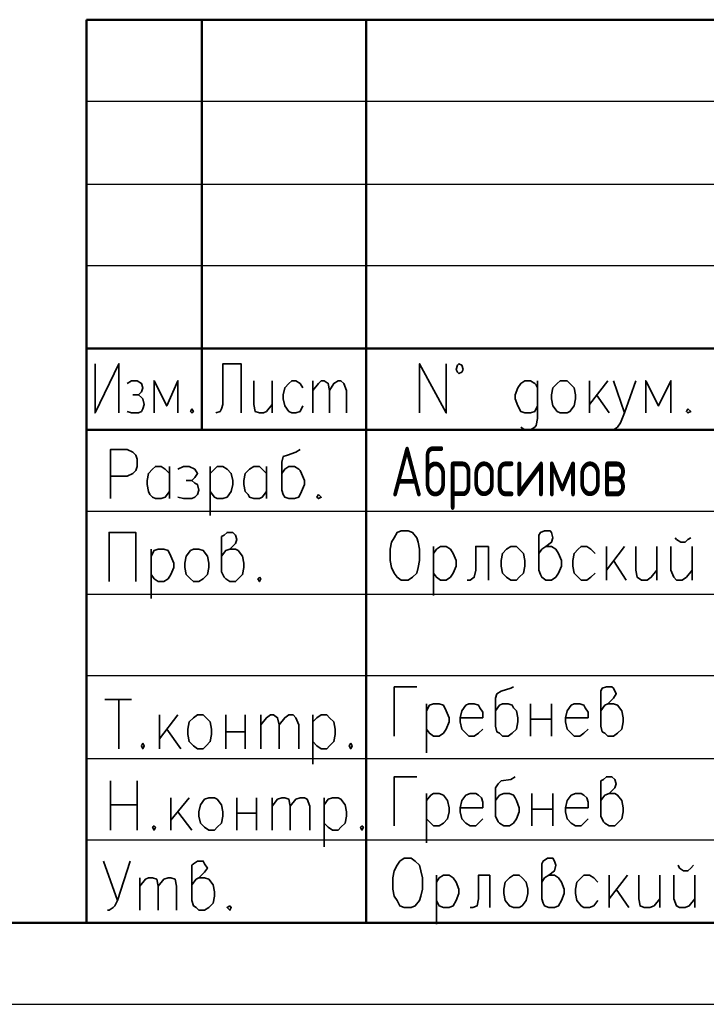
# Model space of a CAD drawing. Extents: x -832 to 0, y 8 to 596.
# Tile 10 of 18: x -192 to -151, y 8 to 67. Entities that reach past the tile are written whole.
import ezdxf

# ---------------------------------------------------------------- set-up
doc = ezdxf.new("R2010")
doc.units = 0
doc.layers.get('0').update_dxf_attribs({"lineweight": 25})
doc.styles.add('simplex.shx', font='simplex.shx', dxfattribs={"width": 0.9, "height": 2})

msp = doc.modelspace()

# ---------------------------------------------------------------- linework, layer by layer
msp.add_line((-831.935, 7.874), (0, 7.874))
at = {"color": 0, "lineweight": 50, "flags": 128}
for points in [[(-187.96, 67.225), (-4.911, 67.225), (-187.96, 67.225)], [(-187.96, 67.225), (-187.96, 12.785)], [(-181.017, 67.225), (-181.017, 42.503)], [(-171.111, 67.225), (-171.111, 12.785)], [(-187.96, 47.413), (-123.613, 47.413)], [(-123.613, 42.503), (-187.96, 42.503)], [(-4.911, 12.785), (-812.123, 12.785)], [(-187.96, 12.785), (-4.911, 12.785)]]:
    msp.add_lwpolyline(points, dxfattribs=at)
at = {"color": 0, "lineweight": 25, "flags": 128}
for points in [[(-187.96, 62.315), (-123.613, 62.315)], [(-187.96, 57.319), (-123.613, 57.319)], [(-187.96, 52.409), (-123.613, 52.409)], [(-187.96, 37.592), (-123.613, 37.592)], [(-187.96, 32.597), (-123.613, 32.597)], [(-187.96, 27.686), (-123.613, 27.686)], [(-187.96, 22.691), (-123.613, 22.691)], [(-187.96, 17.78), (-123.613, 17.78)]]:
    msp.add_lwpolyline(points, dxfattribs=at)
at = {"color": 0, "lineweight": 35, "flags": 128}
for points in [[(-187.452, 46.482), (-187.452, 43.519), (-186.013, 46.482), (-186.013, 43.519)], [(-178.647, 43.519), (-178.647, 46.482), (-179.747, 46.482), (-179.747, 44.027), (-179.832, 43.773), (-179.917, 43.603), (-180.171, 43.519)], [(-167.894, 43.519), (-167.894, 46.482), (-166.285, 43.519), (-166.285, 46.482)], [(-165.269, 46.143), (-165.354, 46.397), (-165.523, 46.482), (-165.608, 46.397), (-165.693, 46.143), (-165.608, 45.974), (-165.523, 45.889), (-165.354, 45.974), (-165.269, 46.143)], [(-185.505, 45.297), (-185.251, 45.466), (-184.912, 45.466), (-184.658, 45.297), (-184.573, 45.043), (-184.658, 44.789), (-184.827, 44.619), (-185.166, 44.619)], [(-182.457, 43.519), (-182.457, 45.466), (-183.134, 43.942), (-183.896, 45.466), (-183.896, 43.519)], [(-177.885, 45.466), (-177.885, 44.027), (-177.8, 43.603), (-177.546, 43.519), (-177.292, 43.519), (-177.123, 43.603), (-176.784, 44.027)], [(-176.784, 45.466), (-176.784, 43.519)], [(-174.921, 45.043), (-175.091, 45.297), (-175.345, 45.466), (-175.599, 45.466), (-175.768, 45.297), (-176.022, 45.043), (-176.107, 44.619), (-176.107, 44.365), (-176.022, 43.942), (-175.768, 43.603), (-175.599, 43.519), (-175.345, 43.519), (-175.091, 43.603), (-174.921, 43.942)], [(-174.329, 45.466), (-174.329, 43.519)], [(-174.329, 44.873), (-173.99, 45.297), (-173.821, 45.466), (-173.651, 45.466), (-173.397, 45.297), (-173.313, 44.873), (-173.313, 43.519)], [(-173.313, 44.873), (-173.059, 45.297), (-172.805, 45.466), (-172.635, 45.466), (-172.466, 45.297), (-172.297, 44.873), (-172.297, 43.519)], [(-160.782, 45.043), (-160.867, 45.212), (-160.951, 45.297), (-161.205, 45.466), (-161.544, 45.466), (-161.798, 45.297), (-161.967, 45.043), (-162.137, 44.619), (-162.137, 44.365), (-161.967, 43.942), (-161.798, 43.603), (-161.544, 43.519), (-161.205, 43.519), (-160.951, 43.603), (-160.782, 43.942)], [(-160.782, 45.466), (-160.782, 43.18), (-160.867, 42.757), (-160.951, 42.672), (-161.205, 42.503), (-161.544, 42.503), (-161.798, 42.672)], [(-159.427, 45.466), (-159.004, 45.466), (-158.835, 45.297), (-158.581, 45.043), (-158.496, 44.619), (-158.496, 44.365), (-158.581, 43.942), (-158.835, 43.603), (-159.004, 43.519), (-159.427, 43.519), (-159.597, 43.603), (-159.851, 43.942), (-159.935, 44.365), (-159.935, 44.619), (-159.851, 45.043), (-159.597, 45.297), (-159.427, 45.466)], [(-157.649, 45.466), (-157.649, 43.519)], [(-156.549, 45.466), (-157.649, 44.027)], [(-156.21, 45.466), (-155.533, 43.519), (-154.855, 45.466)], [(-152.739, 43.519), (-152.739, 45.466), (-153.501, 43.942), (-154.263, 45.466), (-154.263, 43.519)], [(-184.827, 44.619), (-184.658, 44.45), (-184.573, 44.365), (-184.489, 44.027), (-184.573, 43.773), (-184.658, 43.603), (-184.827, 43.519), (-185.251, 43.519), (-185.505, 43.603)], [(-157.226, 44.619), (-156.464, 43.519)], [(-181.61, 43.773), (-181.695, 43.603), (-181.61, 43.519), (-181.525, 43.603), (-181.61, 43.773)], [(-155.533, 43.519), (-155.787, 42.926), (-155.956, 42.672), (-156.21, 42.503), (-156.295, 42.503)], [(-151.723, 43.773), (-151.807, 43.603), (-151.723, 43.519), (-151.553, 43.603), (-151.723, 43.773)], [(-186.521, 38.354), (-186.521, 41.317), (-185.505, 41.317), (-185.166, 41.148), (-184.997, 40.979), (-184.912, 40.725), (-184.912, 40.301), (-184.997, 40.047), (-185.166, 39.878), (-185.505, 39.709), (-186.521, 39.709)], [(-175.091, 41.317), (-175.345, 41.148), (-175.853, 40.979), (-176.107, 40.894), (-176.191, 40.555), (-176.191, 38.862), (-176.107, 38.608), (-176.022, 38.439), (-175.768, 38.354), (-175.429, 38.354), (-175.175, 38.439), (-175.006, 38.777), (-174.837, 39.201), (-174.837, 39.455), (-175.006, 39.878), (-175.091, 40.047), (-175.175, 40.132), (-175.429, 40.301), (-175.768, 40.301), (-176.022, 40.132), (-176.191, 39.878)], [(-182.965, 38.777), (-183.219, 38.439), (-183.473, 38.354), (-183.811, 38.354), (-183.981, 38.439), (-184.15, 38.608), (-184.235, 38.777), (-184.319, 39.201), (-184.319, 39.455), (-184.235, 39.878), (-183.981, 40.132), (-183.811, 40.301), (-183.473, 40.301), (-183.219, 40.132), (-182.965, 39.878)], [(-182.965, 40.301), (-182.965, 38.354)], [(-182.457, 40.132), (-182.118, 40.301), (-181.779, 40.301), (-181.441, 40.132), (-181.271, 39.878), (-181.441, 39.624), (-181.61, 39.455), (-181.949, 39.455)], [(-180.509, 40.301), (-180.509, 37.338)], [(-180.509, 39.878), (-180.255, 40.132), (-180.086, 40.301), (-179.747, 40.301), (-179.493, 40.132), (-179.239, 39.878), (-179.155, 39.455), (-179.155, 39.201), (-179.239, 38.777), (-179.493, 38.439), (-179.747, 38.354), (-180.086, 38.354), (-180.255, 38.439), (-180.509, 38.777)], [(-177.123, 38.777), (-177.377, 38.439), (-177.546, 38.354), (-177.885, 38.354), (-178.139, 38.439), (-178.223, 38.608), (-178.393, 38.777), (-178.477, 39.201), (-178.477, 39.455), (-178.393, 39.878), (-178.139, 40.132), (-177.885, 40.301), (-177.546, 40.301), (-177.377, 40.132), (-177.123, 39.878)], [(-177.123, 40.301), (-177.123, 38.354)], [(-181.61, 39.455), (-181.441, 39.285), (-181.271, 39.201), (-181.187, 38.862), (-181.271, 38.608), (-181.441, 38.439), (-181.61, 38.354), (-182.118, 38.354), (-182.457, 38.439)], [(-173.99, 38.608), (-174.075, 38.439), (-173.99, 38.354), (-173.821, 38.439), (-173.99, 38.608)], [(-186.605, 33.359), (-186.605, 36.322), (-184.997, 36.322), (-184.997, 33.359)], [(-179.832, 34.883), (-179.578, 35.221), (-179.324, 35.306), (-178.985, 35.645), (-178.901, 35.899), (-178.985, 36.153), (-179.155, 36.322), (-179.493, 36.322), (-179.663, 36.153), (-179.832, 36.068), (-179.832, 33.951), (-179.663, 33.613), (-179.578, 33.528), (-179.324, 33.359), (-178.985, 33.359), (-178.816, 33.528), (-178.562, 33.782), (-178.477, 34.205), (-178.477, 34.459), (-178.562, 34.883), (-178.816, 35.221), (-178.985, 35.306), (-179.324, 35.306)], [(-168.995, 36.407), (-168.571, 36.407), (-168.317, 36.322), (-168.063, 35.983), (-167.979, 35.729), (-167.894, 35.306), (-167.894, 34.629), (-167.979, 34.205), (-168.063, 33.867), (-168.317, 33.613), (-168.571, 33.443), (-168.995, 33.443), (-169.249, 33.613), (-169.418, 33.867), (-169.587, 34.205), (-169.672, 34.629), (-169.672, 35.306), (-169.587, 35.729), (-169.418, 35.983), (-169.249, 36.322), (-168.995, 36.407)], [(-160.697, 35.052), (-160.528, 35.306), (-160.274, 35.475), (-159.935, 35.729), (-159.851, 35.983), (-159.935, 36.322), (-160.02, 36.407), (-160.359, 36.407), (-160.613, 36.322), (-160.697, 36.153), (-160.697, 34.036), (-160.613, 33.782), (-160.528, 33.613), (-160.274, 33.443), (-159.935, 33.443), (-159.681, 33.613), (-159.512, 33.867), (-159.343, 34.29), (-159.343, 34.629), (-159.512, 35.052), (-159.681, 35.306), (-159.935, 35.475), (-160.274, 35.475)], [(-152.485, 35.983), (-152.4, 35.899), (-152.146, 35.729), (-151.892, 35.729), (-151.723, 35.899), (-151.553, 35.983)], [(-184.065, 35.306), (-184.065, 32.343)], [(-184.065, 34.883), (-183.896, 35.221), (-183.642, 35.306), (-183.303, 35.306), (-183.049, 35.221), (-182.88, 34.883), (-182.711, 34.459), (-182.711, 34.205), (-182.88, 33.782), (-183.049, 33.528), (-183.303, 33.359), (-183.642, 33.359), (-183.896, 33.528), (-184.065, 33.782)], [(-181.525, 35.306), (-181.187, 35.306), (-180.933, 35.221), (-180.679, 34.883), (-180.594, 34.459), (-180.594, 34.205), (-180.679, 33.782), (-180.933, 33.528), (-181.187, 33.359), (-181.525, 33.359), (-181.695, 33.528), (-181.949, 33.782), (-182.033, 34.205), (-182.033, 34.459), (-181.949, 34.883), (-181.695, 35.221), (-181.525, 35.306)], [(-167.047, 35.475), (-167.047, 32.512)], [(-167.047, 35.052), (-166.878, 35.306), (-166.624, 35.475), (-166.285, 35.475), (-166.031, 35.306), (-165.862, 35.052), (-165.693, 34.629), (-165.693, 34.29), (-165.862, 33.867), (-166.031, 33.613), (-166.285, 33.443), (-166.624, 33.443), (-166.878, 33.613), (-167.047, 33.867)], [(-163.745, 35.475), (-164.507, 35.475), (-164.507, 34.036), (-164.592, 33.613), (-164.846, 33.443), (-165.015, 33.443)], [(-163.745, 35.475), (-163.745, 33.443)], [(-162.391, 35.475), (-162.052, 35.475), (-161.883, 35.306), (-161.629, 35.052), (-161.544, 34.629), (-161.544, 34.29), (-161.629, 33.867), (-161.883, 33.613), (-162.052, 33.443), (-162.391, 33.443), (-162.645, 33.613), (-162.899, 33.867), (-162.983, 34.29), (-162.983, 34.629), (-162.899, 35.052), (-162.645, 35.306), (-162.391, 35.475)], [(-157.311, 35.052), (-157.565, 35.306), (-157.819, 35.475), (-158.157, 35.475), (-158.327, 35.306), (-158.581, 35.052), (-158.665, 34.629), (-158.665, 34.29), (-158.581, 33.867), (-158.327, 33.613), (-158.157, 33.443), (-157.819, 33.443), (-157.565, 33.613), (-157.311, 33.867)], [(-156.633, 35.475), (-156.633, 33.443)], [(-155.533, 35.475), (-156.633, 34.036)], [(-154.855, 35.475), (-154.855, 34.036), (-154.771, 33.613), (-154.517, 33.443), (-154.178, 33.443), (-153.924, 33.613), (-153.585, 34.036)], [(-153.585, 35.475), (-153.585, 33.443)], [(-152.739, 35.475), (-152.739, 34.036), (-152.569, 33.613), (-152.4, 33.443), (-152.061, 33.443), (-151.807, 33.613), (-151.469, 34.036)], [(-151.469, 35.475), (-151.469, 33.443)], [(-156.21, 34.629), (-155.448, 33.443)], [(-177.546, 33.613), (-177.631, 33.528), (-177.546, 33.359), (-177.461, 33.528), (-177.546, 33.613)], [(-168.063, 27.009), (-169.418, 27.009), (-169.418, 24.045)], [(-162.221, 27.009), (-162.391, 26.924), (-162.983, 26.755), (-163.237, 26.585), (-163.322, 26.331), (-163.322, 24.638), (-163.237, 24.299), (-163.068, 24.215), (-162.899, 24.045), (-162.56, 24.045), (-162.306, 24.215), (-162.052, 24.469), (-161.967, 24.892), (-161.967, 25.146), (-162.052, 25.569), (-162.221, 25.739), (-162.306, 25.908), (-162.56, 25.993), (-162.899, 25.993), (-163.068, 25.908), (-163.322, 25.569)], [(-156.972, 25.569), (-156.718, 25.908), (-156.549, 25.993), (-156.21, 26.331), (-156.041, 26.585), (-156.21, 26.924), (-156.295, 27.009), (-156.633, 27.009), (-156.887, 26.924), (-156.972, 26.755), (-156.972, 24.638), (-156.887, 24.299), (-156.718, 24.215), (-156.549, 24.045), (-156.21, 24.045), (-155.956, 24.215), (-155.702, 24.469), (-155.617, 24.892), (-155.617, 25.146), (-155.702, 25.569), (-155.956, 25.908), (-156.21, 25.993), (-156.549, 25.993)], [(-186.859, 26.247), (-185.251, 26.247)], [(-186.013, 26.247), (-186.013, 23.283)], [(-167.471, 25.993), (-167.471, 23.029)], [(-167.471, 25.569), (-167.301, 25.908), (-167.047, 25.993), (-166.709, 25.993), (-166.455, 25.908), (-166.285, 25.569), (-166.116, 25.146), (-166.116, 24.892), (-166.285, 24.469), (-166.455, 24.215), (-166.709, 24.045), (-167.047, 24.045), (-167.301, 24.215), (-167.471, 24.469)], [(-165.439, 25.146), (-164.084, 25.146), (-164.084, 25.485), (-164.253, 25.739), (-164.338, 25.908), (-164.592, 25.993), (-164.931, 25.993), (-165.1, 25.908), (-165.354, 25.569), (-165.439, 25.146), (-165.439, 24.892), (-165.354, 24.469), (-165.1, 24.215), (-164.931, 24.045), (-164.592, 24.045), (-164.338, 24.215), (-164.084, 24.469)], [(-161.205, 25.993), (-161.205, 24.045)], [(-159.935, 25.993), (-159.935, 24.045)], [(-159.089, 25.146), (-157.734, 25.146), (-157.734, 25.485), (-157.903, 25.739), (-157.988, 25.908), (-158.242, 25.993), (-158.581, 25.993), (-158.75, 25.908), (-159.004, 25.569), (-159.089, 25.146), (-159.089, 24.892), (-159.004, 24.469), (-158.75, 24.215), (-158.581, 24.045), (-158.242, 24.045), (-157.988, 24.215), (-157.734, 24.469)], [(-183.557, 25.315), (-183.557, 23.283)], [(-182.457, 25.315), (-183.557, 23.876)], [(-181.271, 25.315), (-180.933, 25.315), (-180.763, 25.146), (-180.509, 24.892), (-180.425, 24.469), (-180.425, 24.13), (-180.509, 23.707), (-180.763, 23.453), (-180.933, 23.283), (-181.271, 23.283), (-181.525, 23.453), (-181.779, 23.707), (-181.864, 24.13), (-181.864, 24.469), (-181.779, 24.892), (-181.525, 25.146), (-181.271, 25.315)], [(-179.578, 25.315), (-179.578, 23.283)], [(-178.393, 25.315), (-178.393, 23.283)], [(-177.461, 25.315), (-177.461, 23.283)], [(-177.461, 24.723), (-177.123, 25.146), (-176.869, 25.315), (-176.699, 25.315), (-176.445, 25.146), (-176.361, 24.723), (-176.361, 23.283)], [(-176.361, 24.723), (-176.022, 25.146), (-175.768, 25.315), (-175.514, 25.315), (-175.345, 25.146), (-175.175, 24.723), (-175.175, 23.283)], [(-174.329, 25.315), (-174.329, 22.352)], [(-174.329, 24.892), (-174.075, 25.146), (-173.821, 25.315), (-173.482, 25.315), (-173.313, 25.146), (-173.059, 24.892), (-172.974, 24.469), (-172.974, 24.13), (-173.059, 23.707), (-173.313, 23.453), (-173.482, 23.283), (-173.821, 23.283), (-174.075, 23.453), (-174.329, 23.707)], [(-161.205, 25.061), (-159.935, 25.061)], [(-183.134, 24.469), (-182.287, 23.283)], [(-179.578, 24.299), (-178.393, 24.299)], [(-184.573, 23.622), (-184.658, 23.453), (-184.573, 23.283), (-184.489, 23.453), (-184.573, 23.622)], [(-172.043, 23.622), (-172.127, 23.453), (-172.043, 23.283), (-171.958, 23.453), (-172.043, 23.622)], [(-168.063, 21.59), (-169.418, 21.59), (-169.418, 18.627)], [(-162.137, 21.59), (-162.391, 21.421), (-162.983, 21.336), (-163.153, 21.167), (-163.322, 20.913), (-163.322, 19.219), (-163.153, 18.881), (-163.068, 18.796), (-162.814, 18.627), (-162.475, 18.627), (-162.221, 18.796), (-162.052, 19.05), (-161.883, 19.473), (-161.883, 19.727), (-162.052, 20.151), (-162.137, 20.32), (-162.221, 20.489), (-162.475, 20.574), (-162.814, 20.574), (-163.068, 20.489), (-163.322, 20.151)], [(-156.972, 20.151), (-156.718, 20.489), (-156.464, 20.574), (-156.125, 20.913), (-156.041, 21.167), (-156.125, 21.421), (-156.295, 21.59), (-156.633, 21.59), (-156.803, 21.421), (-156.972, 21.336), (-156.972, 19.219), (-156.803, 18.881), (-156.718, 18.796), (-156.464, 18.627), (-156.125, 18.627), (-155.956, 18.796), (-155.702, 19.05), (-155.617, 19.473), (-155.617, 19.727), (-155.702, 20.151), (-155.956, 20.489), (-156.125, 20.574), (-156.464, 20.574)], [(-186.521, 21.336), (-186.521, 18.373)], [(-184.912, 18.373), (-184.912, 21.336)], [(-182.88, 20.32), (-182.88, 18.373)], [(-181.779, 20.32), (-182.88, 18.965)], [(-180.594, 20.32), (-180.255, 20.32), (-180.086, 20.235), (-179.832, 19.897), (-179.747, 19.473), (-179.747, 19.219), (-179.832, 18.796), (-180.086, 18.542), (-180.255, 18.373), (-180.594, 18.373), (-180.848, 18.542), (-181.102, 18.796), (-181.187, 19.219), (-181.187, 19.473), (-181.102, 19.897), (-180.848, 20.235), (-180.594, 20.32)], [(-178.901, 20.32), (-178.901, 18.373)], [(-177.715, 20.32), (-177.715, 18.373)], [(-176.784, 20.32), (-176.784, 18.373)], [(-176.784, 19.812), (-176.445, 20.235), (-176.191, 20.32), (-176.022, 20.32), (-175.768, 20.235), (-175.683, 19.812), (-175.683, 18.373)], [(-175.683, 19.812), (-175.345, 20.235), (-175.091, 20.32), (-174.837, 20.32), (-174.667, 20.235), (-174.498, 19.812), (-174.498, 18.373)], [(-173.651, 20.32), (-173.651, 17.357)], [(-173.651, 19.897), (-173.397, 20.235), (-173.143, 20.32), (-172.805, 20.32), (-172.635, 20.235), (-172.381, 19.897), (-172.297, 19.473), (-172.297, 19.219), (-172.381, 18.796), (-172.635, 18.542), (-172.805, 18.373), (-173.143, 18.373), (-173.397, 18.542), (-173.651, 18.796)], [(-167.471, 20.574), (-167.471, 17.611)], [(-167.471, 20.151), (-167.217, 20.489), (-167.047, 20.574), (-166.709, 20.574), (-166.455, 20.489), (-166.201, 20.151), (-166.116, 19.727), (-166.116, 19.473), (-166.201, 19.05), (-166.455, 18.796), (-166.709, 18.627), (-167.047, 18.627), (-167.217, 18.796), (-167.471, 19.05)], [(-165.439, 19.727), (-164.084, 19.727), (-164.084, 20.066), (-164.169, 20.32), (-164.338, 20.489), (-164.507, 20.574), (-164.846, 20.574), (-165.1, 20.489), (-165.354, 20.151), (-165.439, 19.727), (-165.439, 19.473), (-165.354, 19.05), (-165.1, 18.796), (-164.846, 18.627), (-164.507, 18.627), (-164.338, 18.796), (-164.084, 19.05)], [(-161.121, 20.574), (-161.121, 18.627)], [(-159.851, 20.574), (-159.851, 18.627)], [(-159.089, 19.727), (-157.734, 19.727), (-157.734, 20.066), (-157.819, 20.32), (-157.988, 20.489), (-158.157, 20.574), (-158.496, 20.574), (-158.75, 20.489), (-159.004, 20.151), (-159.089, 19.727), (-159.089, 19.473), (-159.004, 19.05), (-158.75, 18.796), (-158.496, 18.627), (-158.157, 18.627), (-157.988, 18.796), (-157.734, 19.05)], [(-186.521, 19.897), (-184.912, 19.897)], [(-161.121, 19.643), (-159.851, 19.643)], [(-182.457, 19.473), (-181.61, 18.373)], [(-178.901, 19.389), (-177.715, 19.389)], [(-183.896, 18.627), (-183.981, 18.542), (-183.896, 18.373), (-183.811, 18.542), (-183.896, 18.627)], [(-171.365, 18.627), (-171.45, 18.542), (-171.365, 18.373), (-171.281, 18.542), (-171.365, 18.627)], [(-168.825, 16.679), (-168.402, 16.679), (-168.148, 16.51), (-167.894, 16.256), (-167.809, 15.917), (-167.725, 15.494), (-167.725, 14.817), (-167.809, 14.393), (-167.894, 14.139), (-168.148, 13.801), (-168.402, 13.716), (-168.825, 13.716), (-169.079, 13.801), (-169.249, 14.139), (-169.418, 14.393), (-169.503, 14.817), (-169.503, 15.494), (-169.418, 15.917), (-169.249, 16.256), (-169.079, 16.51), (-168.825, 16.679)], [(-160.528, 15.24), (-160.359, 15.494), (-160.105, 15.663), (-159.766, 15.917), (-159.681, 16.256), (-159.766, 16.51), (-159.851, 16.679), (-160.189, 16.679), (-160.443, 16.51), (-160.528, 16.341), (-160.528, 14.224), (-160.443, 13.97), (-160.359, 13.801), (-160.105, 13.716), (-159.766, 13.716), (-159.512, 13.801), (-159.343, 14.139), (-159.173, 14.563), (-159.173, 14.817), (-159.343, 15.24), (-159.512, 15.494), (-159.766, 15.663), (-160.105, 15.663)], [(-186.944, 16.51), (-186.097, 14.139)], [(-185.335, 16.51), (-186.097, 14.139), (-186.267, 13.801), (-186.351, 13.716), (-186.605, 13.547), (-186.69, 13.547)], [(-181.61, 15.071), (-181.356, 15.409), (-181.187, 15.494), (-180.848, 15.833), (-180.679, 16.087), (-180.848, 16.341), (-180.933, 16.51), (-181.271, 16.51), (-181.525, 16.341), (-181.61, 16.256), (-181.61, 14.139), (-181.525, 13.801), (-181.356, 13.716), (-181.187, 13.547), (-180.848, 13.547), (-180.594, 13.716), (-180.34, 13.97), (-180.255, 14.393), (-180.255, 14.647), (-180.34, 15.071), (-180.594, 15.409), (-180.848, 15.494), (-181.187, 15.494)], [(-152.315, 16.256), (-152.231, 16.087), (-151.977, 15.917), (-151.723, 15.917), (-151.553, 16.087), (-151.384, 16.256)], [(-184.743, 15.494), (-184.743, 13.547)], [(-184.743, 14.986), (-184.404, 15.409), (-184.235, 15.494), (-183.981, 15.494), (-183.727, 15.409), (-183.642, 14.986), (-183.642, 13.547)], [(-183.642, 14.986), (-183.303, 15.409), (-183.049, 15.494), (-182.88, 15.494), (-182.626, 15.409), (-182.541, 14.986), (-182.541, 13.547)], [(-166.878, 15.663), (-166.878, 12.7)], [(-166.878, 15.24), (-166.709, 15.494), (-166.455, 15.663), (-166.116, 15.663), (-165.862, 15.494), (-165.693, 15.24), (-165.523, 14.817), (-165.523, 14.563), (-165.693, 14.139), (-165.862, 13.801), (-166.116, 13.716), (-166.455, 13.716), (-166.709, 13.801), (-166.878, 14.139)], [(-163.661, 15.663), (-164.338, 15.663), (-164.338, 14.224), (-164.423, 13.801), (-164.677, 13.716), (-164.846, 13.716)], [(-163.661, 15.663), (-163.661, 13.716)], [(-162.221, 15.663), (-161.883, 15.663), (-161.713, 15.494), (-161.459, 15.24), (-161.375, 14.817), (-161.375, 14.563), (-161.459, 14.139), (-161.713, 13.801), (-161.883, 13.716), (-162.221, 13.716), (-162.475, 13.801), (-162.729, 14.139), (-162.814, 14.563), (-162.814, 14.817), (-162.729, 15.24), (-162.475, 15.494), (-162.221, 15.663)], [(-157.141, 15.24), (-157.395, 15.494), (-157.649, 15.663), (-157.988, 15.663), (-158.157, 15.494), (-158.411, 15.24), (-158.496, 14.817), (-158.496, 14.563), (-158.411, 14.139), (-158.157, 13.801), (-157.988, 13.716), (-157.649, 13.716), (-157.395, 13.801), (-157.141, 14.139)], [(-156.464, 15.663), (-156.464, 13.716)], [(-155.363, 15.663), (-156.464, 14.224)], [(-154.686, 15.663), (-154.686, 14.224), (-154.601, 13.801), (-154.347, 13.716), (-154.009, 13.716), (-153.755, 13.801), (-153.416, 14.224)], [(-153.416, 15.663), (-153.416, 13.716)], [(-152.569, 15.663), (-152.569, 14.224), (-152.4, 13.801), (-152.231, 13.716), (-151.892, 13.716), (-151.638, 13.801), (-151.299, 14.224)], [(-151.299, 15.663), (-151.299, 13.716)], [(-156.041, 14.817), (-155.279, 13.716)], [(-179.324, 13.801), (-179.493, 13.716), (-179.324, 13.547), (-179.239, 13.716), (-179.324, 13.801)]]:
    msp.add_lwpolyline(points, dxfattribs=at)

# ---------------------------------------------------------------- texts
at = {"color": 7, "lineweight": 20, "style": 'simplex.shx', "width": 0.7}
msp.add_text('Абросимов', height=3, dxfattribs=at).set_placement((-169.635, 38.49))

doc.saveas('drawing.dxf')
